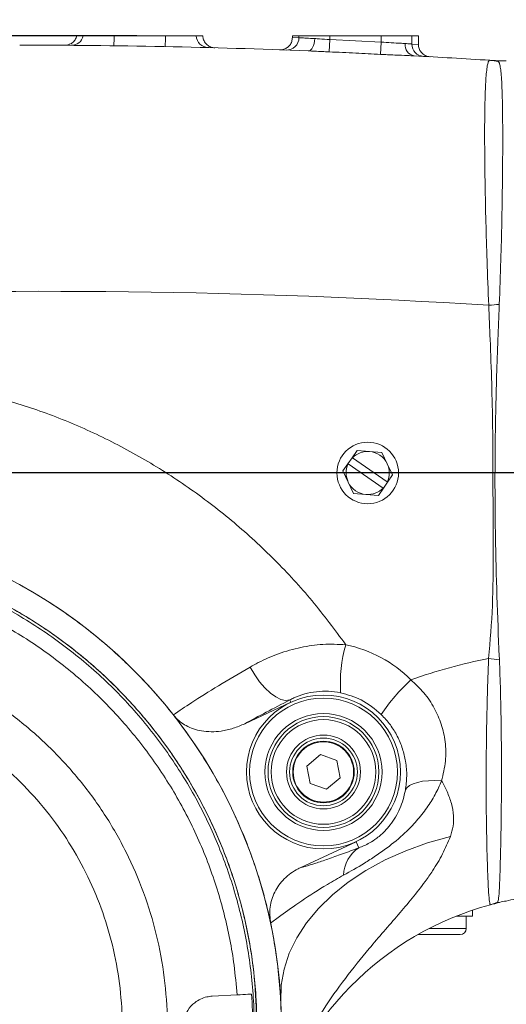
# Model space of a CAD drawing. Header units: millimetres. Extents: x 739 to 2359, y 424 to 1114.
# Tile 39 of 64: x 1798 to 1808, y 1028 to 1048. Entities that reach past the tile are written whole.
import ezdxf

# ---------------------------------------------------------------- set-up
doc = ezdxf.new("R2010")
doc.units = ezdxf.units.MM
doc.header["$PDSIZE"] = -1
doc.layers.add('5', color=7, linetype='Continuous', lineweight=35)
doc.styles.add('SLDTEXTSTYLE0', font='TXT', dxfattribs={"width": 0.7})
doc.styles.get("Standard").update_dxf_attribs({"font": 'times.ttf'})
doc.dimstyles.new('SLDDIMSTYLE3', dxfattribs={"dimtxt": 3.5, "dimasz": 2.4, "dimexe": 0, "dimexo": 0.0625, "dimgap": 0.875, "dimtad": 2, "dimlfac": 2, "dimrnd": 1e-09, "dimzin": 12, "dimdsep": 46, "dimtxsty": 'SLDTEXTSTYLE0', "dimsah": 1, "dimcen": 0.09, "dimadec": 0, "dimazin": 3, "dimtfac": 1, "dimtdec": 3, "dimtofl": 0, "dimtmove": 0, "dimatfit": 3, "dimfxl": 1, "dimfrac": 2, "dimtolj": 1, "dimtzin": 12, "dimarcsym": 0})

# ---------------------------------------------------------------- blocks, each defined once
blk = doc.blocks.new('*D101')
at = {"layer": '5', "color": 0, "lineweight": -2}
for p, q in [((1793.267, 1027.345), (1793.267, 1053.877)), ((1795.667, 1053.877), (1858.992, 1053.877)), ((1861.392, 1038.595), (1861.392, 1053.877))]:
    blk.add_line(p, q, dxfattribs=at)
at = {"layer": '5', "color": 0}
for points in [[(1795.667, 1054.277), (1795.667, 1053.477), (1793.267, 1053.877)], [(1858.992, 1053.477), (1858.992, 1054.277), (1861.392, 1053.877)]]:
    blk.add_solid(points, dxfattribs=at)
at = {"layer": 'Defpoints', "color": 0}
for p in [(1861.392, 1053.877), (1861.392, 1038.533), (1793.267, 1027.283)]:
    blk.add_point(p, dxfattribs=at)
at = {"layer": '5', "color": 0, "lineweight": 5, "insert": (1827.329, 1059.33), "char_height": 4.5, "attachment_point": 2}
blk.add_mtext('\\A1;545', dxfattribs=at)
blk = doc.blocks.new('*D102')
at = {"layer": '5', "color": 0, "lineweight": -2}
for p, q in [((1861.329, 1038.533), (1754.437, 1038.533)), ((1754.437, 1029.683), (1754.437, 1036.133)), ((1793.204, 1027.283), (1754.437, 1027.283))]:
    blk.add_line(p, q, dxfattribs=at)
at = {"layer": '5', "color": 0}
for points in [[(1754.837, 1036.133), (1754.037, 1036.133), (1754.437, 1038.533)], [(1754.037, 1029.683), (1754.837, 1029.683), (1754.437, 1027.283)]]:
    blk.add_solid(points, dxfattribs=at)
at = {"layer": 'Defpoints', "color": 0}
for p in [(1754.437, 1038.533), (1861.392, 1038.533), (1793.267, 1027.283)]:
    blk.add_point(p, dxfattribs=at)
at = {"layer": '5', "color": 0, "lineweight": 5, "insert": (1748.972, 1032.908), "char_height": 4.5, "attachment_point": 2, "rotation": 90}
blk.add_mtext('\\A1;90', dxfattribs=at)
blk = doc.blocks.new('*D104')
at = {"layer": '5', "color": 0, "lineweight": -2}
for p, q in [((1793.329, 1096.331), (1943.454, 1096.331)), ((1943.454, 1093.931), (1943.454, 902.183)), ((1803.329, 899.783), (1943.454, 899.783))]:
    blk.add_line(p, q, dxfattribs=at)
at = {"layer": '5', "color": 0}
for points in [[(1943.854, 1093.931), (1943.054, 1093.931), (1943.454, 1096.331)], [(1943.054, 902.183), (1943.854, 902.183), (1943.454, 899.783)]]:
    blk.add_solid(points, dxfattribs=at)
at = {"layer": 'Defpoints', "color": 0}
for p in [(1793.267, 1096.331), (1803.267, 899.783), (1943.454, 899.783)]:
    blk.add_point(p, dxfattribs=at)
at = {"layer": '5', "color": 0, "lineweight": 5, "insert": (1937.988, 998.057), "char_height": 4.5, "attachment_point": 2, "rotation": 90}
blk.add_mtext('\\A1;1572.38', dxfattribs=at)
blk = doc.blocks.new('*D106')
at = {"color": 0, "lineweight": -2}
for p, q in [((1800.579, 1047.408), (1639.38, 1047.408)), ((1639.38, 1045.008), (1639.38, 902.183)), ((1775.079, 899.783), (1639.38, 899.783))]:
    blk.add_line(p, q, dxfattribs=at)
at = {"color": 0}
for points in [[(1639.78, 1045.008), (1638.98, 1045.008), (1639.38, 1047.408)], [(1638.98, 902.183), (1639.78, 902.183), (1639.38, 899.783)]]:
    blk.add_solid(points, dxfattribs=at)
at = {"layer": 'Defpoints', "color": 0}
for p in [(1800.642, 1047.408), (1639.38, 899.783), (1775.141, 899.783)]:
    blk.add_point(p, dxfattribs=at)
at = {"color": 0, "lineweight": 5, "insert": (1636.755, 973.595), "char_height": 3.5, "attachment_point": 5, "rotation": 90, "style": 'SLDTEXTSTYLE0'}
blk.add_mtext('\\A1;1181', dxfattribs=at)

msp = doc.modelspace()

# ---------------------------------------------------------------- linework, layer by layer
at = {"color": 7, "linetype": 'Continuous', "lineweight": 5}
for p, q in [((1799.363873, 1047.407999), (1799.495588, 1047.407999)), ((1799.495588, 1047.407999), (1800.120207, 1047.407999)), ((1800.120207, 1047.407999), (1801.163096, 1047.407999)), ((1801.163096, 1047.407999), (1801.787715, 1047.407999)), ((1801.787715, 1047.407999), (1801.91943, 1047.407999)), ((1803.738873, 1047.376203), (1803.738873, 1047.407999)), ((1803.738873, 1047.407999), (1803.870588, 1047.407999)), ((1803.870588, 1047.407999), (1804.495207, 1047.407999)), ((1803.870588, 1047.371448), (1803.870588, 1047.407999)), ((1804.495207, 1047.407999), (1804.495207, 1047.334709)), ((1804.495207, 1047.407999), (1805.538096, 1047.407999)), ((1805.538096, 1047.407999), (1806.162715, 1047.407999)), ((1805.538096, 1047.282751), (1805.538096, 1047.407999)), ((1806.162715, 1047.407999), (1806.162715, 1047.24341)), ((1806.162715, 1047.407999), (1806.29443, 1047.407999)), ((1806.29443, 1047.236083), (1806.29443, 1047.407999)), ((1803.870588, 1047.371448), (1803.738873, 1047.376203)), ((1804.495207, 1047.334709), (1804.483893, 1047.08507)), ((1804.495207, 1047.334709), (1805.538096, 1047.282751)), ((1805.538096, 1047.282751), (1805.524552, 1047.033418)), ((1806.29443, 1047.236083), (1806.162715, 1047.24341)), ((1804.94924, 1038.843291), (1804.864015, 1038.719854)), ((1805.050141, 1038.989433), (1804.94924, 1038.843291)), ((1804.94924, 1038.843291), (1804.95457, 1038.839611)), ((1804.95457, 1038.839611), (1805.663959, 1038.349823)), ((1805.301911, 1038.969076), (1805.050141, 1038.989433)), ((1805.55368, 1038.948719), (1805.301911, 1038.969076)), ((1805.661935, 1038.720502), (1805.55368, 1038.948719)), ((1804.864015, 1038.719854), (1804.763113, 1038.573712)), ((1804.869344, 1038.716174), (1804.864015, 1038.719854)), ((1805.578734, 1038.226387), (1804.869344, 1038.716174)), ((1805.77019, 1038.492285), (1805.661935, 1038.720502)), ((1804.763113, 1038.573712), (1804.871369, 1038.345496)), ((1805.669288, 1038.346144), (1805.77019, 1038.492285)), ((1804.871369, 1038.345496), (1804.979624, 1038.117279)), ((1805.483162, 1038.076565), (1805.584063, 1038.222707)), ((1805.584063, 1038.222707), (1805.578734, 1038.226387)), ((1805.584063, 1038.222707), (1805.669288, 1038.346144)), ((1805.663959, 1038.349823), (1805.669288, 1038.346144)), ((1804.979624, 1038.117279), (1805.231393, 1038.096922)), ((1805.231393, 1038.096922), (1805.483162, 1038.076565)), ((1803.708581, 1033.876178), (1802.772693, 1033.439767)), ((1803.686895, 1033.922685), (1803.708581, 1033.876178)), ((1804.305746, 1032.811946), (1804.032602, 1032.581297)), ((1804.642065, 1032.690722), (1804.305746, 1032.811946)), ((1804.705242, 1032.338848), (1804.642065, 1032.690722)), ((1804.032602, 1032.581297), (1804.095779, 1032.229424)), ((1804.095779, 1032.229424), (1804.432098, 1032.108199)), ((1804.432098, 1032.108199), (1804.705242, 1032.338848)), ((1803.894335, 1030.514741), (1805.029263, 1031.043967)), ((1805.086386, 1030.921467), (1805.029263, 1031.043967)), ((1807.391652, 1029.532999), (1807.391652, 1029.653813)), ((1807.787134, 1029.772119), (1807.757645, 1029.764242)), ((1807.391652, 1029.532999), (1807.062405, 1029.532999)), ((1807.266652, 1029.282999), (1807.266652, 1029.532999)), ((1807.141652, 1029.157999), (1806.283963, 1029.157999)), ((1802.108942, 1027.907142), (1802.615697, 1027.9337))]:
    msp.add_line(p, q, dxfattribs=at)
at = {"color": 8, "linetype": 'Continuous', "lineweight": 5}
msp.add_line((1806.51434, 1029.282999), (1807.266652, 1029.282999), dxfattribs=at)
at = {"color": 7, "linetype": 'Continuous', "lineweight": 5, "flags": 128}
for points in [[(1804.191081, 1047.354379), (1804.187198, 1047.305047), (1804.178678, 1047.257657), (1804.165856, 1047.214075), (1804.149238, 1047.176017), (1804.129477, 1047.144982), (1804.107353, 1047.122192), (1804.083735, 1047.108543), (1804.059554, 1047.104574)], [(1802.881795, 1034.591792), (1802.972926, 1034.435666), (1803.073734, 1034.292485), (1803.180883, 1034.166989), (1803.290827, 1034.063333), (1803.399926, 1033.984946), (1803.504569, 1033.934424), (1803.601292, 1033.913439), (1803.686895, 1033.922685)], [(1806.766138, 1032.281213), (1806.628528, 1032.286482), (1806.499078, 1032.282827), (1806.380592, 1032.270325), (1806.275637, 1032.249249), (1806.186488, 1032.220055), (1806.115077, 1032.183375), (1806.062951, 1032.140005), (1806.03124, 1032.090884)], [(1806.943778, 1031.149714), (1806.481676, 1031.01951), (1806.039343, 1030.860202), (1805.621117, 1030.673351), (1805.2311, 1030.460792), (1804.873117, 1030.224607), (1804.55068, 1029.967114), (1804.266951, 1029.690838), (1804.024712, 1029.39849), (1803.82634, 1029.092936), (1803.673781, 1028.777173), (1803.56853, 1028.454298), (1803.51162, 1028.127478), (1803.503609, 1027.799919)]]:
    msp.add_lwpolyline(points, dxfattribs=at)
at = {"color": 8, "linetype": 'Continuous', "lineweight": 5, "flags": 128}
msp.add_lwpolyline([(1807.863545, 1046.903041), (1807.914035, 1046.890843), (1807.914036, 1046.890843), (1807.914036, 1046.890843)], dxfattribs=at)
at = {"color": 7, "linetype": 'Continuous', "lineweight": 5}
for centre, radius in [((1805.266652, 1038.532999), 0.625), ((1804.368922, 1032.460073), 1.5625), ((1804.368922, 1032.460073), 1.5), ((1804.368922, 1032.460073), 1.1875), ((1804.368922, 1032.460073), 1.125), ((1804.368922, 1032.460073), 1.0625), ((1804.368922, 1032.460073), 0.75), ((1804.368922, 1032.460073), 0.6875), ((1804.368922, 1032.460073), 0.625), ((1804.368922, 1032.460073), 0.6125)]:
    msp.add_circle(centre, radius, dxfattribs=at)
for centre, radius, start, end in [((1799.252869, 1047.467392), 0.24988, 269.5852392, 346.2500175), ((1783.319943, 1047.586734), 16.801215, 358.7102623, 359.3904635), ((1782.063483, 1047.743604), 19.102562, 358.3428538, 358.9933406), ((1802.037293, 1047.420867), 0.249909, 182.951583, 268.4954807), ((1798.13346, 897.221682), 150, 87.73580957, 89.97255266), ((1803.620658, 1047.371381), 0.24993, 267.925379, 0.0153176), ((1806.249744, 1047.225446), 0.225114, 172.7595456, 259.3909291), ((1806.412629, 1047.24332), 0.249914, 179.9793326, 266.8250516), ((1798.13346, 897.221682), 150, 86.32711206, 86.91414719), ((1807.663219, 1045.678979), 1.237151, 78.171947, 86.326943), ((1807.88341, 1048.157102), 1.25, 266.30867, 268.6886099), ((1798.656103, 897.221682), 145, 86.41530327, 92.19646884), ((1796.377069, 1185.958263), 144.466432, 274.50409819, 274.58931), ((1805.266652, 1038.532999), 0.4375, 85.3774134, 135.5065238), ((1805.266652, 1038.532999), 0.4375, 25.3774134, 85.3774134), ((1805.266652, 1038.532999), 0.4375, 155.248303, 205.3774134), ((1805.266652, 1038.532999), 0.4375, 335.248303, 25.3774134), ((1805.266652, 1038.532999), 0.4375, 205.3774134, 265.3774134), ((1805.266652, 1038.532999), 0.4375, 265.3774134, 315.5065238), ((1793.266652, 1027.282999), 10.25, 353.5103143, 178.951848), ((1807.570507, 1034.251427), 2.859575, 163.9061528, 183.6558218), ((1809.90183, 1023.728258), 11.25, 101.1850339, 109.5097919), ((1796.394179, 936.610862), 98.804938, 83.28935551, 83.41807306), ((1808.580054, 1031.638494), 3.631496, 132.1151487, 146.771847), ((1805.464144, 1030.346727), 0.68777, 123.3156344, 178.5227811), ((1807.436718, 1030.958842), 1.236958, 285.0373533, 292.1968556), ((1809.379188, 1023.728258), 6.25, 105.0372374, 166.0981173), ((1807.141652, 1029.282999), 0.125, 270, 0)]:
    msp.add_arc(centre, radius, start, end, dxfattribs=at)
msp.add_ellipse((1804.283795, 1032.460073), major_axis=(2.639788, 0), ratio=0.999972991, start_param=0.788455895, end_param=1.365087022, dxfattribs=at)
for points, knots in [([(1799.363873, 1047.407999), (1799.354393, 1047.381396), (1799.335433, 1047.32819), (1799.275508, 1047.266003), (1799.202632, 1047.227465), (1799.147611, 1047.218411), (1799.120909, 1047.218439), (1799.119497, 1047.218441)], [0, 0, 0, 0, 0.252850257, 0.505696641, 0.75864346, 0.987236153, 1, 1, 1, 1]), ([(1802.162688, 1047.167556), (1802.161278, 1047.167602), (1802.148197, 1047.168025), (1802.107276, 1047.172748), (1802.042333, 1047.196501), (1801.976813, 1047.250958), (1801.93091, 1047.324071), (1801.923257, 1047.380023), (1801.91943, 1047.407999)], [0, 0, 0, 0, 0.0112808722, 0.104703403, 0.3286621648, 0.5524879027, 0.776242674, 1, 1, 1, 1]), ([(1803.47981, 1047.126373), (1803.48122, 1047.126331), (1803.502639, 1047.125685), (1803.552303, 1047.130802), (1803.624068, 1047.16022), (1803.687501, 1047.217115), (1803.730584, 1047.291908), (1803.73611, 1047.348105), (1803.738873, 1047.376203)], [0, 0, 0, 0, 0.010580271, 0.160725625, 0.370659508, 0.580474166, 0.790236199, 1, 1, 1, 1]), ([(1803.870588, 1047.371448), (1803.880847, 1047.370922), (1803.900921, 1047.369894), (1804.017848, 1047.36384), (1804.133332, 1047.357533), (1804.191081, 1047.354379)], [0, 0, 0, 0, 0.343199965, 0.671562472, 1, 1, 1, 1]), ([(1804.191081, 1047.354379), (1804.223031, 1047.352443), (1804.31797, 1047.346692), (1804.424516, 1047.339488), (1804.495207, 1047.334709)], [0, 0, 0, 0, 0.336523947, 1, 1, 1, 1]), ([(1805.538096, 1047.282751), (1805.608165, 1047.277842), (1805.748265, 1047.268027), (1805.916593, 1047.260817), (1805.995188, 1047.255809), (1806.026425, 1047.253818)], [0, 0, 0, 0, 0.376114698, 0.752034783, 1, 1, 1, 1]), ([(1806.026425, 1047.253818), (1806.062149, 1047.251103), (1806.137663, 1047.245362), (1806.15407, 1047.244084), (1806.162715, 1047.24341)], [0, 0, 0, 0, 0.473073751, 1, 1, 1, 1]), ([(1806.29443, 1047.236083), (1806.297193, 1047.207982), (1806.302719, 1047.151781), (1806.345814, 1047.076981), (1806.409224, 1047.020079), (1806.473903, 1046.993598), (1806.515386, 1046.987394), (1806.52918, 1046.986545), (1806.530587, 1046.986458)], [0, 0, 0, 0, 0.222456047, 0.444909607, 0.66743257, 0.89008755, 0.988785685, 1, 1, 1, 1]), ([(1804.483893, 1047.08507), (1804.385407, 1047.089798), (1804.237365, 1047.096906), (1804.104148, 1047.102651), (1804.059554, 1047.104574)], [0, 0, 0, 0, 0.665250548, 1, 1, 1, 1]), ([(1805.524552, 1047.033418), (1805.35812, 1047.042242), (1805.011292, 1047.06063), (1804.664349, 1047.076707), (1804.483893, 1047.08507)], [0, 0, 0, 0, 0.479868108, 1, 1, 1, 1]), ([(1806.208299, 1047.004181), (1806.164313, 1047.006199), (1806.052892, 1047.01131), (1805.817427, 1047.018758), (1805.622395, 1047.028521), (1805.524552, 1047.033418)], [0, 0, 0, 0, 0.245310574, 0.621388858, 1, 1, 1, 1]), ([(1807.722076, 1041.937984), (1807.709917, 1042.241659), (1807.686955, 1042.81515), (1807.662741, 1043.639965), (1807.646877, 1044.389271), (1807.638717, 1045.080271), (1807.638405, 1045.684997), (1807.646811, 1046.192173), (1807.66175, 1046.519927), (1807.679649, 1046.717235), (1807.697108, 1046.829971), (1807.717669, 1046.901408), (1807.734206, 1046.909528), (1807.742474, 1046.913588)], [0, 0, 0, 0, 0.116099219, 0.219253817, 0.325313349, 0.429580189, 0.536868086, 0.643692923, 0.753741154, 0.814157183, 0.874573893, 0.937286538, 1, 1, 1, 1]), ([(1807.742474, 1046.913588), (1807.754178, 1046.912836), (1807.777592, 1046.911331), (1807.806381, 1046.909473), (1807.822229, 1046.908447), (1807.829052, 1046.908005), (1807.829152, 1046.907999)], [0, 0, 0, 0, 0.327438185, 0.655020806, 0.994977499, 1, 1, 1, 1]), ([(1807.829152, 1046.907999), (1807.829053, 1046.908005), (1807.811759, 1046.909125), (1807.807283, 1046.909414), (1807.802832, 1046.909701)], [0, 0, 0, 0, 0.005718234, 1, 1, 1, 1]), ([(1807.829152, 1046.907999), (1807.829251, 1046.907992), (1807.829351, 1046.907986), (1807.830274, 1046.907925), (1807.8373, 1046.907392), (1807.846884, 1046.907316), (1807.860057, 1046.903936), (1807.863545, 1046.903041)], [0, 0, 0, 0, 0.011006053, 0.011041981, 0.101635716, 0.762079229, 1, 1, 1, 1]), ([(1807.855257, 1046.907417), (1807.85248, 1046.907288), (1807.849273, 1046.90714), (1807.834695, 1046.907674), (1807.831048, 1046.907877), (1807.829248, 1046.907993), (1807.829152, 1046.907999)], [0, 0, 0, 0, 0.774096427, 0.894412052, 0.994365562, 1, 1, 1, 1]), ([(1808.077792, 1046.902032), (1808.031739, 1046.900375), (1807.959693, 1046.897783), (1807.889504, 1046.904897), (1807.86418, 1046.907464)], [0, 0, 0, 0, 0.639202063, 1, 1, 1, 1]), ([(1807.914036, 1046.890843), (1807.914036, 1046.890843), (1807.915239, 1046.890511), (1807.916022, 1046.890186), (1807.916804, 1046.889861)], [0, 0, 0, 0, 0.000194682, 1, 1, 1, 1]), ([(1807.916804, 1046.889861), (1807.92438, 1046.881558), (1807.939533, 1046.86495), (1807.958171, 1046.782939), (1807.973505, 1046.658101), (1807.988302, 1046.447612), (1808.000042, 1046.11127), (1808.00598, 1045.614498), (1808.005754, 1045.020855), (1807.999723, 1044.35875), (1807.987349, 1043.628276), (1807.968491, 1042.824928), (1807.947362, 1042.254767), (1807.936254, 1041.955016)], [0, 0, 0, 0, 0.0610715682, 0.1221454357, 0.1855296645, 0.2489152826, 0.3553324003, 0.4646032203, 0.568110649, 0.6742387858, 0.7772486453, 0.8828925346, 1, 1, 1, 1]), ([(1807.719576, 1034.764574), (1807.75016, 1035.123342), (1807.811379, 1035.841474), (1807.810615, 1036.923224), (1807.808373, 1038.129161), (1807.80722, 1039.569626), (1807.767445, 1040.880736), (1807.732013, 1041.706404), (1807.722076, 1041.937984)], [0, 0, 0, 0, 0.150431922, 0.301112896, 0.451817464, 0.654573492, 0.90311631, 1, 1, 1, 1]), ([(1807.934563, 1041.923877), (1807.934563, 1041.923874), (1807.925216, 1041.699046), (1807.896341, 1040.981146), (1807.870651, 1040.160051), (1807.851714, 1039.134824), (1807.847748, 1038.546426), (1807.850702, 1037.809969), (1807.862801, 1036.686893), (1807.900928, 1035.620697), (1807.935551, 1034.805919), (1807.935551, 1034.805916)], [0, 0, 0, 0, 0.0000010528, 0.0948203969, 0.3027383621, 0.3460809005, 0.5268270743, 0.5506158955, 0.6563545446, 0.9999989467, 1, 1, 1, 1]), ([(1807.936254, 1041.955016), (1807.935764, 1041.944634), (1807.935275, 1041.93425), (1807.934563, 1041.923879), (1807.934563, 1041.923877)], [0, 0, 0, 0, 0.999759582, 1, 1, 1, 1]), ([(1790.914653, 1039.931), (1791.306149, 1040.044951), (1792.090253, 1040.273177), (1793.302886, 1040.455671), (1794.476301, 1040.519433), (1795.601183, 1040.467428), (1796.669346, 1040.323), (1797.72121, 1040.086332), (1798.757337, 1039.756728), (1799.769523, 1039.331441), (1800.751283, 1038.813883), (1801.68541, 1038.213783), (1802.568191, 1037.533459), (1803.389889, 1036.774085), (1804.153328, 1035.947496), (1804.599913, 1035.345072), (1804.823002, 1035.044134)], [0, 0, 0, 0, 0.077524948, 0.155270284, 0.232811, 0.300947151, 0.369348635, 0.43776016, 0.505910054, 0.575992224, 0.646341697, 0.716699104, 0.786792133, 0.857815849, 0.92897252, 1, 1, 1, 1]), ([(1783.019207, 1027.470499), (1783.030414, 1027.741237), (1783.05283, 1028.282711), (1783.183076, 1029.20008), (1783.423366, 1030.213094), (1783.814817, 1031.298926), (1784.323628, 1032.334968), (1784.948247, 1033.305683), (1785.676534, 1034.201014), (1786.499689, 1035.010081), (1787.410234, 1035.719179), (1788.3935, 1036.322903), (1789.437982, 1036.81411), (1790.532238, 1037.182076), (1791.660634, 1037.42639), (1792.809239, 1037.544117), (1793.963682, 1037.529112), (1795.109094, 1037.386192), (1796.231598, 1037.117075), (1797.315607, 1036.720829), (1798.348773, 1036.207075), (1799.319014, 1035.581772), (1800.21116, 1034.848906), (1801.016537, 1034.021489), (1801.725199, 1033.109881), (1802.324357, 1032.123053), (1802.810278, 1031.076178), (1803.177035, 1029.98179), (1803.415841, 1028.852524), (1803.527112, 1027.704211), (1803.516663, 1026.79074), (1803.465003, 1026.266799), (1803.450972, 1026.124499)], [0, 0, 0, 0, 0.024506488, 0.049012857, 0.083717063, 0.118531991, 0.15323643, 0.187941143, 0.222756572, 0.257461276, 0.29215671, 0.326962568, 0.361657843, 0.396374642, 0.431202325, 0.465919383, 0.500628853, 0.535449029, 0.570158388, 0.604854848, 0.639661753, 0.67435812, 0.709078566, 0.743909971, 0.778630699, 0.813335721, 0.848151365, 0.882856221, 0.917554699, 0.95236369, 0.987062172, 1, 1, 1, 1]), ([(1783.803674, 1004.929718), (1783.805344, 1007.895196), (1783.808042, 1012.688525), (1783.702883, 1019.308674), (1783.635758, 1023.303155), (1783.543522, 1025.808028), (1783.507208, 1026.824722), (1783.519117, 1027.841122), (1783.623552, 1028.878911), (1783.858262, 1029.924057), (1784.213421, 1030.963072), (1784.682377, 1031.956318), (1785.26208, 1032.889183), (1785.941604, 1033.751884), (1786.712682, 1034.533958), (1787.568457, 1035.222227), (1788.495028, 1035.811343), (1789.481543, 1036.294356), (1790.517299, 1036.660859), (1791.587434, 1036.91017), (1792.678576, 1037.039268), (1793.777125, 1037.042177), (1794.868875, 1036.923321), (1795.940814, 1036.684065), (1796.978116, 1036.323237), (1797.968876, 1035.849795), (1798.901429, 1035.269285), (1799.761277, 1034.585268), (1800.539961, 1033.809975), (1801.227788, 1032.953164), (1801.812548, 1032.023224), (1802.290348, 1031.034565), (1802.656036, 1029.998812), (1802.898672, 1028.927996), (1803.027128, 1027.836579), (1803.001376, 1026.026221), (1802.771996, 1023.516805), (1802.472552, 1020.299621), (1802.13214, 1017.085824), (1801.649921, 1011.763498), (1801.362299, 1007.506398), (1801.147292, 1004.324066)], [0, 0, 0, 0, 0.117031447, 0.18916691, 0.261302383, 0.27468657, 0.288090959, 0.301450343, 0.314773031, 0.329175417, 0.343623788, 0.358026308, 0.372428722, 0.386877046, 0.401279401, 0.41567952, 0.430125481, 0.444525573, 0.45893596, 0.473392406, 0.487802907, 0.502205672, 0.51665433, 0.531057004, 0.545458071, 0.559904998, 0.574306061, 0.588716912, 0.603173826, 0.617584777, 0.63198631, 0.64643371, 0.660835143, 0.675237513, 0.689685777, 0.704088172, 0.746588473, 0.78909842, 0.83161621, 0.874127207, 1, 1, 1, 1]), ([(1801.147292, 1004.324066), (1801.226004, 1005.493963), (1801.502109, 1009.597683), (1802.026489, 1016.132561), (1802.516345, 1021.819355), (1802.837659, 1024.894887), (1802.939907, 1025.863495), (1803.007417, 1026.834086), (1803.013759, 1027.804463), (1802.920121, 1028.812114), (1802.696903, 1029.844138), (1802.350625, 1030.886604), (1801.88987, 1031.884198), (1801.317724, 1032.822271), (1800.645031, 1033.690926), (1799.880188, 1034.479643), (1799.029934, 1035.175191), (1798.108073, 1035.772025), (1797.125592, 1036.262963), (1796.093254, 1036.637741), (1795.025943, 1036.895793), (1793.936208, 1037.03406), (1792.837541, 1037.046154), (1791.744226, 1036.93622), (1790.669932, 1036.705718), (1789.629456, 1036.353426), (1788.634793, 1035.888153), (1787.697726, 1035.315333), (1786.832685, 1034.638615), (1786.048045, 1033.870311), (1785.353161, 1033.019507), (1784.760406, 1032.09431), (1784.274505, 1031.108884), (1783.899113, 1030.076487), (1783.652182, 1029.006938), (1783.520513, 1027.916818), (1783.522115, 1024.914061), (1783.723872, 1020.015337), (1783.799354, 1012.716782), (1783.802144, 1007.68859), (1783.803674, 1004.929718)], [0, 0, 0, 0, 0.046276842, 0.162328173, 0.25874099, 0.271534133, 0.284372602, 0.297180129, 0.30991978, 0.3226298, 0.337038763, 0.351493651, 0.365902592, 0.380311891, 0.394767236, 0.409176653, 0.423579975, 0.438029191, 0.452432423, 0.466834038, 0.481281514, 0.495683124, 0.51009457, 0.524552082, 0.538963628, 0.553365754, 0.567813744, 0.582215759, 0.596618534, 0.611067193, 0.625469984, 0.639881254, 0.654338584, 0.668749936, 0.683135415, 0.69757241, 0.711977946, 0.801544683, 0.891111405, 1, 1, 1, 1]), ([(1783.57508, 1027.003337), (1783.576689, 1027.366538), (1783.579911, 1028.094101), (1783.739232, 1029.175473), (1784.008464, 1030.23329), (1784.399889, 1031.253106), (1784.901343, 1032.223188), (1785.507476, 1033.131586), (1786.213762, 1033.964171), (1787.007673, 1034.713146), (1787.880027, 1035.369783), (1788.822315, 1035.92193), (1789.820148, 1036.366166), (1790.861136, 1036.697053), (1791.933151, 1036.906137), (1793.021491, 1036.99502), (1794.112957, 1036.962608), (1795.193295, 1036.80504), (1796.249215, 1036.528857), (1797.268469, 1036.137219), (1798.236234, 1035.630865), (1799.141952, 1035.020148), (1799.974328, 1034.312782), (1800.719806, 1033.514625), (1801.371977, 1032.639018), (1801.923062, 1031.696414), (1802.361961, 1030.696856), (1802.68807, 1029.655001), (1802.89667, 1028.570361), (1802.988128, 1027.455252), (1802.939447, 1026.70373), (1802.915107, 1026.327968)], [0, 0, 0, 0, 0.034360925, 0.068831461, 0.103192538, 0.137561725, 0.17204058, 0.2064097, 0.240758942, 0.275217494, 0.309566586, 0.343940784, 0.378424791, 0.412799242, 0.447164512, 0.48163938, 0.51600452, 0.550353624, 0.584812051, 0.619161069, 0.653539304, 0.688027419, 0.722405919, 0.756766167, 0.791235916, 0.825595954, 0.859946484, 0.894406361, 0.928756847, 0.964378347, 1, 1, 1, 1]), ([(1802.615697, 1027.9337), (1802.597776, 1028.13519), (1802.548785, 1028.68601), (1802.371843, 1029.575727), (1802.058449, 1030.582788), (1801.633723, 1031.548962), (1801.101177, 1032.460077), (1800.470756, 1033.306427), (1799.750196, 1034.077913), (1798.945637, 1034.761636), (1798.070192, 1035.351949), (1797.134771, 1035.841347), (1796.149555, 1036.220032), (1795.128953, 1036.486499), (1794.377443, 1036.597403), (1793.972602, 1036.627895), (1793.917354, 1036.632056)], [0, 0, 0, 0, 0.045236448, 0.1236643, 0.202341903, 0.280769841, 0.359218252, 0.437917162, 0.516366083, 0.594855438, 0.673595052, 0.752083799, 0.830507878, 0.909181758, 0.987606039, 1, 1, 1, 1]), ([(1785.334522, 1027.054087), (1785.334522, 1027.05409), (1785.325653, 1027.361847), (1785.344139, 1027.978957), (1785.476366, 1028.883955), (1785.710213, 1029.75767), (1786.035526, 1030.589608), (1786.451005, 1031.380595), (1786.954665, 1032.118664), (1787.537061, 1032.796248), (1788.191241, 1033.405349), (1788.911246, 1033.935428), (1789.685698, 1034.382433), (1790.504823, 1034.740618), (1791.359386, 1035.002169), (1792.237231, 1035.167375), (1793.128238, 1035.234357), (1794.021185, 1035.198521), (1794.904654, 1035.063833), (1795.767975, 1034.831935), (1796.599055, 1034.502355), (1797.388465, 1034.082667), (1798.126308, 1033.578042), (1798.801042, 1032.992123), (1799.40644, 1032.335343), (1799.935603, 1031.615236), (1800.378666, 1030.838862), (1800.732883, 1030.017983), (1800.993811, 1029.162939), (1801.154722, 1028.283741), (1801.217216, 1027.392554), (1801.192725, 1026.796797), (1801.163491, 1026.50133), (1801.163491, 1026.501328)], [0, 0, 0, 0, 0.0000002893, 0.0356255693, 0.0712505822, 0.105598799, 0.1400563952, 0.1744047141, 0.2087603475, 0.2432257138, 0.2775816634, 0.3119650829, 0.3464581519, 0.3808412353, 0.4151886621, 0.4496454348, 0.483992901, 0.5183561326, 0.5528290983, 0.5871924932, 0.6215699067, 0.6560568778, 0.6904339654, 0.7247804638, 0.7592363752, 0.7935830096, 0.8279602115, 0.8624472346, 0.8968244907, 0.9311797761, 0.9656444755, 0.9999997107, 1, 1, 1, 1]), ([(1802.881795, 1034.591792), (1802.935877, 1034.622029), (1803.116066, 1034.722772), (1803.454079, 1034.870366), (1803.896511, 1034.997187), (1804.359083, 1035.065716), (1804.667008, 1035.051391), (1804.823002, 1035.044134)], [0, 0, 0, 0, 0.097904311, 0.326194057, 0.56002921, 0.777112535, 1, 1, 1, 1]), ([(1807.757645, 1029.764242), (1807.750769, 1029.775808), (1807.737483, 1029.798159), (1807.719804, 1030.000256), (1807.70322, 1030.319091), (1807.687939, 1030.777323), (1807.675463, 1031.367363), (1807.668795, 1032.076856), (1807.670767, 1032.751802), (1807.678502, 1033.334969), (1807.688095, 1033.799213), (1807.701257, 1034.277158), (1807.71347, 1034.602101), (1807.719576, 1034.764574)], [0, 0, 0, 0, 0.106859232, 0.206485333, 0.308860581, 0.415821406, 0.526175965, 0.638208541, 0.753921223, 0.814352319, 0.874784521, 0.937391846, 1, 1, 1, 1]), ([(1807.940054, 1034.738883), (1807.947105, 1034.529541), (1807.961235, 1034.110056), (1807.973378, 1033.493513), (1807.980696, 1032.823953), (1807.980662, 1032.125467), (1807.974349, 1031.44459), (1807.963998, 1030.869495), (1807.951228, 1030.416866), (1807.938245, 1030.091157), (1807.923499, 1029.871509), (1807.910663, 1029.833303), (1807.904029, 1029.813554)], [0, 0, 0, 0, 0.082771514, 0.16586002, 0.248646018, 0.361941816, 0.475219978, 0.582911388, 0.690580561, 0.791367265, 0.892154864, 1, 1, 1, 1]), ([(1807.935551, 1034.805916), (1807.935552, 1034.805914), (1807.937736, 1034.783627), (1807.938895, 1034.761254), (1807.940054, 1034.738883)], [0, 0, 0, 0, 0.000111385, 1, 1, 1, 1]), ([(1801.322555, 1033.620578), (1801.442883, 1033.701798), (1801.709813, 1033.881972), (1802.229546, 1034.208429), (1802.662287, 1034.462775), (1802.881795, 1034.591792)], [0, 0, 0, 0, 0.2879706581, 0.6388218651, 1, 1, 1, 1]), ([(1800.250932, 1026.591659), (1800.2681, 1026.853976), (1800.302489, 1027.379446), (1800.242087, 1028.16825), (1800.101142, 1028.945692), (1799.870007, 1029.701951), (1799.556838, 1030.427925), (1799.164955, 1031.114572), (1798.696944, 1031.751472), (1798.161484, 1032.332383), (1797.564708, 1032.850611), (1796.912119, 1033.296923), (1796.213931, 1033.668101), (1795.478901, 1033.959586), (1794.715369, 1034.164683), (1793.934028, 1034.283807), (1793.144276, 1034.315502), (1792.356214, 1034.256258), (1791.579766, 1034.110135), (1790.823932, 1033.878805), (1790.099465, 1033.562008), (1789.414532, 1033.16666), (1788.777755, 1032.697847), (1788.199187, 1032.159156), (1787.684112, 1031.559905), (1787.238629, 1030.907131), (1786.871252, 1030.207534), (1786.583141, 1029.471673), (1786.377704, 1028.698964), (1786.255365, 1027.89831), (1786.252561, 1027.353132), (1786.251159, 1027.080542)], [0, 0, 0, 0, 0.03435603, 0.068821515, 0.103177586, 0.137553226, 0.172038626, 0.206414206, 0.240762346, 0.275219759, 0.309567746, 0.343944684, 0.378431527, 0.412808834, 0.447170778, 0.481642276, 0.516004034, 0.55035356, 0.584812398, 0.619161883, 0.653544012, 0.688036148, 0.722418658, 0.756773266, 0.791237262, 0.825591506, 0.859942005, 0.894401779, 0.92875216, 0.964375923, 1, 1, 1, 1]), ([(1806.144691, 1034.332333), (1806.234585, 1034.247593), (1806.417586, 1034.075086), (1806.623389, 1033.765666), (1806.770279, 1033.428372), (1806.849511, 1033.064006), (1806.859004, 1032.672819), (1806.797502, 1032.413469), (1806.766138, 1032.281213)], [0, 0, 0, 0, 0.158340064, 0.322336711, 0.47718007, 0.637909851, 0.815351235, 1, 1, 1, 1]), ([(1804.716751, 1034.069093), (1804.635135, 1034.081896), (1804.469093, 1034.107942), (1804.220501, 1034.096369), (1803.98182, 1034.048788), (1803.806129, 1033.983881), (1803.714418, 1033.936811), (1803.686895, 1033.922685)], [0, 0, 0, 0, 0.214942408, 0.4372794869, 0.6639536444, 0.8991493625, 1, 1, 1, 1]), ([(1805.542326, 1033.628461), (1805.412675, 1033.737688), (1805.167719, 1033.944057), (1804.861089, 1034.029073), (1804.716751, 1034.069093)], [0, 0, 0, 0, 0.5292800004, 1, 1, 1, 1]), ([(1803.686895, 1033.922685), (1803.523081, 1033.838482), (1803.191577, 1033.668084), (1802.913406, 1033.516464), (1802.772693, 1033.439767)], [0, 0, 0, 0, 0.494150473, 1, 1, 1, 1]), ([(1802.772693, 1033.439767), (1802.694813, 1033.406817), (1802.539146, 1033.340958), (1802.244081, 1033.273978), (1801.912106, 1033.270979), (1801.586683, 1033.379893), (1801.405981, 1033.518999), (1801.334024, 1033.606614), (1801.322555, 1033.620578)], [0, 0, 0, 0, 0.16106235, 0.321929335, 0.5747666, 0.783706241, 0.965526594, 1, 1, 1, 1]), ([(1806.03124, 1032.090884), (1806.043269, 1032.185122), (1806.067612, 1032.375824), (1806.043888, 1032.65926), (1805.978708, 1032.933132), (1805.875, 1033.183049), (1805.732083, 1033.4221), (1805.606248, 1033.558945), (1805.542326, 1033.628461)], [0, 0, 0, 0, 0.184400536, 0.373158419, 0.530301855, 0.691741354, 0.843408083, 1, 1, 1, 1]), ([(1806.766138, 1032.281213), (1806.724365, 1032.186595), (1806.640828, 1031.997379), (1806.468452, 1031.724927), (1806.262538, 1031.463902), (1805.993104, 1031.186214), (1805.706054, 1030.948922), (1805.42664, 1030.752393), (1805.122352, 1030.55847), (1804.914431, 1030.441798), (1804.776602, 1030.364457)], [0, 0, 0, 0, 0.1087111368, 0.2174011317, 0.3313443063, 0.4452205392, 0.6045301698, 0.7041896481, 0.8039113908, 1, 1, 1, 1]), ([(1806.766138, 1032.281213), (1806.804744, 1032.20848), (1806.885129, 1032.057039), (1806.972125, 1031.819375), (1807.013992, 1031.583938), (1807.007607, 1031.35777), (1806.965264, 1031.219749), (1806.943778, 1031.149714)], [0, 0, 0, 0, 0.19852861, 0.413368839, 0.632970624, 0.813759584, 1, 1, 1, 1]), ([(1805.086386, 1030.921467), (1805.155374, 1030.948021), (1805.263121, 1030.989493), (1805.429786, 1031.097072), (1805.564227, 1031.206818), (1805.654464, 1031.300368), (1805.75182, 1031.42104), (1805.835296, 1031.544978), (1805.957439, 1031.782032), (1806.001304, 1031.965607), (1806.03124, 1032.090884)], [0, 0, 0, 0, 0.2027187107, 0.3166077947, 0.3818167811, 0.5013291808, 0.5235689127, 0.6379888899, 0.7529540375, 1, 1, 1, 1]), ([(1803.894335, 1030.514741), (1803.927135, 1030.523736), (1804.022442, 1030.549872), (1804.205474, 1030.605837), (1804.457783, 1030.689743), (1804.744598, 1030.791035), (1804.97249, 1030.878002), (1805.086386, 1030.921467)], [0, 0, 0, 0, 0.114198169, 0.331827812, 0.549431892, 0.774814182, 1, 1, 1, 1]), ([(1803.297288, 1029.392227), (1803.285679, 1029.499985), (1803.262471, 1029.715409), (1803.366919, 1030.03227), (1803.563822, 1030.306116), (1803.762687, 1030.45134), (1803.880859, 1030.508251), (1803.894335, 1030.514741)], [0, 0, 0, 0, 0.235590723, 0.470976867, 0.712070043, 0.967163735, 1, 1, 1, 1]), ([(1808.07461, 1029.839273), (1808.202535, 1029.867324), (1808.434858, 1029.918268), (1808.749296, 1029.981151), (1809.007731, 1030.030052), (1809.258638, 1030.075039), (1809.587446, 1030.130505), (1810.045749, 1030.200532), (1810.651158, 1030.279176), (1811.384301, 1030.35608), (1811.916809, 1030.389802), (1812.204152, 1030.407999)], [0, 0, 0, 0, 0.094146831, 0.170977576, 0.230506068, 0.283220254, 0.354217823, 0.470207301, 0.616474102, 0.793048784, 1, 1, 1, 1]), ([(1804.776602, 1030.364457), (1804.666063, 1030.301794), (1804.346593, 1030.12069), (1803.904868, 1029.831065), (1803.531324, 1029.566552), (1803.363578, 1029.441604), (1803.297288, 1029.392227)], [0, 0, 0, 0, 0.163837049, 0.473508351, 0.791940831, 1, 1, 1, 1]), ([(1807.863253, 1029.790608), (1807.888273, 1029.798196), (1807.957475, 1029.819185), (1808.028361, 1029.831309), (1808.073618, 1029.839051)], [0, 0, 0, 0, 0.3615449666, 1, 1, 1, 1]), ([(1807.863522, 1029.790654), (1807.888776, 1029.798325), (1807.958548, 1029.819519), (1808.029994, 1029.831711), (1808.075579, 1029.83949)], [0, 0, 0, 0, 0.361962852, 1, 1, 1, 1]), ([(1807.904029, 1029.813554), (1807.903535, 1029.813198), (1807.903041, 1029.812842), (1807.90208, 1029.812383), (1807.90208, 1029.812383)], [0, 0, 0, 0, 0.9998128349, 1, 1, 1, 1]), ([(1807.829152, 1029.782999), (1807.829006, 1029.782961), (1807.826853, 1029.78241), (1807.824867, 1029.781907), (1807.821647, 1029.781072), (1807.821549, 1029.781047)], [0, 0, 0, 0, 0.0658937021, 0.971551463, 1, 1, 1, 1]), ([(1807.862364, 1029.794057), (1807.860687, 1029.793268), (1807.849919, 1029.788202), (1807.839673, 1029.785971), (1807.83166, 1029.783641), (1807.829343, 1029.783048), (1807.829152, 1029.782999)], [0, 0, 0, 0, 0.108222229, 0.694978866, 0.974799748, 1, 1, 1, 1]), ([(1802.108942, 1026.658855), (1802.009158, 1026.677316), (1801.84629, 1026.707448), (1801.665578, 1026.862849), (1801.567409, 1027.018257), (1801.519103, 1027.176852), (1801.512476, 1027.331001), (1801.543898, 1027.486459), (1801.621338, 1027.647073), (1801.77419, 1027.807493), (1801.949827, 1027.890238), (1802.072699, 1027.903292), (1802.108942, 1027.907142)], [0, 0, 0, 0, 0.186540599, 0.304473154, 0.389993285, 0.455813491, 0.522008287, 0.580602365, 0.658501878, 0.769890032, 0.93212485, 1, 1, 1, 1]), ([(1802.615697, 1027.9337), (1802.697089, 1027.937966), (1802.828207, 1027.944837), (1802.888723, 1027.948009), (1802.911674, 1027.949212)], [0, 0, 0, 0, 0.620749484, 1, 1, 1, 1]), ([(1802.911651, 1026.616787), (1802.923111, 1026.83833), (1802.946084, 1027.282469), (1802.923162, 1027.726613), (1802.911674, 1027.949212)], [0, 0, 0, 0, 0.498812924, 1, 1, 1, 1])]:
    msp.add_open_spline(points, degree=3, knots=knots, dxfattribs=at)
at = {"color": 8, "linetype": 'Continuous', "lineweight": 5}
for points, knots in [([(1806.943778, 1031.149714), (1806.893991, 1031.030428), (1806.793914, 1030.790651), (1806.611587, 1030.491375), (1806.323771, 1030.077972), (1805.891573, 1029.561512), (1805.326605, 1028.918068), (1804.807206, 1028.274537), (1804.349114, 1027.627084), (1803.941867, 1026.930266), (1803.636136, 1026.260266), (1803.42929, 1025.68402), (1803.347551, 1025.355175), (1803.312029, 1025.212266)], [0, 0, 0, 0, 0.060817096, 0.122249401, 0.162757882, 0.291901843, 0.421969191, 0.530576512, 0.639149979, 0.750502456, 0.861822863, 0.939951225, 1, 1, 1, 1]), ([(1807.90208, 1029.812383), (1807.90208, 1029.812383), (1807.887678, 1029.804286), (1807.875021, 1029.799171), (1807.862364, 1029.794057)], [0, 0, 0, 0, 0.00000587, 1, 1, 1, 1])]:
    msp.add_open_spline(points, degree=3, knots=knots, dxfattribs=at)
at = {"layer": '5', "color": 0, "lineweight": 5}
msp.add_arc((1793.266652, 959.782999), 136.547651, 314.61576188, 195, dxfattribs=at)

# ---------------------------------------------------------------- dimensions: what is measured, and where the dimension line sits
at = {"color": 3, "lineweight": 5}
dim = msp.add_linear_dim(base=(1639.380191, 899.782999), p1=(1800.641652, 1047.407999), p2=(1775.141223, 899.782999), angle=90, text='1181', dimstyle='SLDDIMSTYLE3', dxfattribs=at)
dim.commit()
dim.dimension.update_dxf_attribs({"geometry": '*D106', "text_midpoint": (1639.380191, 973.595499), "dimtype": 160})
at = {"layer": '5', "color": 3, "lineweight": 5}
dim = msp.add_linear_dim(base=(1943.454152, 899.782999), p1=(1793.266652, 1096.33065), p2=(1803.266652, 899.782999), angle=90, text='1572.38', dimstyle='SLDDIMSTYLE3', override={"dimtxt": 4.5, "dimgap": 0.875, "dimtad": 1, "dimdec": 0, "dimlfac": 2, "dimpost": '<>', "dimtxsty": 'Standard', "dimse1": 0, "dimse2": 0, "dimsd1": 0, "dimsd2": 0, "dimtofl": 0, "dimtvp": 0.1, "dimfrac": 0}, dxfattribs=at)
dim.commit()
dim.dimension.update_dxf_attribs({"geometry": '*D104', "text_midpoint": (1943.454152, 998.056824), "dimtype": 160})
at = {"layer": '5', "color": 1, "lineweight": 5}
dim = msp.add_linear_dim(base=(1861.391652, 1053.877221), p1=(1793.266652, 1027.282999), p2=(1861.391652, 1038.532999), text='545', dimstyle='SLDDIMSTYLE3', override={"dimtxt": 4.5, "dimtad": 1, "dimdec": 0, "dimpost": '<>', "dimtxsty": 'Standard', "dimtvp": 0.1, "dimfrac": 0}, dxfattribs=at)
dim.commit()
dim.dimension.update_dxf_attribs({"geometry": '*D101', "text_midpoint": (1827.329152, 1053.877221), "dimtype": 160})
dim = msp.add_linear_dim(base=(1754.437482, 1038.532999), p1=(1793.266652, 1027.282999), p2=(1861.391652, 1038.532999), angle=90, text='90', dimstyle='SLDDIMSTYLE3', override={"dimtxt": 4.5, "dimtad": 1, "dimdec": 0, "dimpost": '<>', "dimtxsty": 'Standard', "dimtvp": 0.1, "dimfrac": 0}, dxfattribs=at)
dim.commit()
dim.dimension.update_dxf_attribs({"geometry": '*D102', "text_midpoint": (1754.437482, 1032.907999), "dimtype": 160})

doc.saveas('drawing.dxf')
